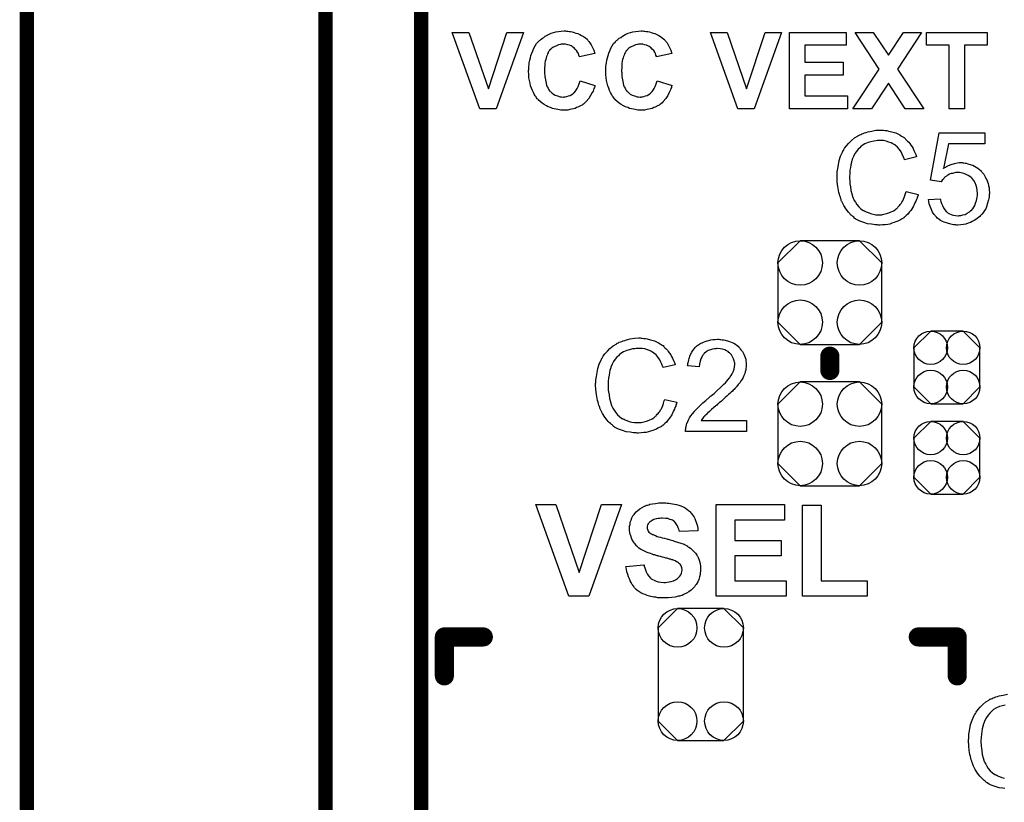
# Model space of a CAD drawing. Extents: x -0.07 to 0.95, y -0.15 to 2.1.
# Tile 10 of 13: x -0.05 to 0.36, y 1.29 to 1.62. Entities that reach past the tile are written whole.
import ezdxf

# ---------------------------------------------------------------- set-up
doc = ezdxf.new("R2010")
doc.units = 0
doc.layers.get('0').update_dxf_attribs({"linetype": 'CONTINUOUS'})
for name, color, linetype in [('gko', 6, 'CONTINUOUS'), ('gto', 2, 'CONTINUOUS'), ('gts', 1, 'CONTINUOUS')]:
    doc.layers.add(name, color=color, linetype=linetype)

# ---------------------------------------------------------------- blocks, each defined once
blk = doc.blocks.new('D33')
at = {"const_width": 0.004}
blk.add_lwpolyline([(-0.002, 0, 1), (0.002, 0, 1)], format="xyb", close=True, dxfattribs=at)
blk = doc.blocks.new('D75')
blk.add_lwpolyline([(-0.0068, -0.0152), (0.0068, -0.0152), (0.0138, -0.0082), (0.0138, 0.0082), (0.0068, 0.0152), (-0.0068, 0.0152), (-0.0138, 0.0082), (-0.0138, -0.0082)], close=True)
for centre in [(-0.0068, 0.0082), (0.0068, 0.0082), (-0.0068, -0.0082), (0.0068, -0.0082)]:
    blk.add_circle(centre, 0.007)
blk = doc.blocks.new('D78')
blk.add_lwpolyline([(-0.0178, 0.0195), (-0.0178, -0.0195), (-0.0097, -0.0276), (0.0097, -0.0276), (0.0178, -0.0195), (0.0178, 0.0195), (0.0097, 0.0276), (-0.0097, 0.0276)], close=True)
for centre in [(-0.0097, 0.0195), (0.0097, 0.0195), (-0.0097, -0.0195), (0.0097, -0.0195)]:
    blk.add_circle(centre, 0.0081)
blk = doc.blocks.new('D81')
blk.add_lwpolyline([(0.0124, 0.0217), (-0.0124, 0.0217), (-0.0217, 0.0124), (-0.0217, -0.0124), (-0.0124, -0.0217), (0.0124, -0.0217), (0.0217, -0.0124), (0.0217, 0.0124)], close=True)
for centre in [(-0.0124, 0.0124), (0.0124, 0.0124), (-0.0124, -0.0124), (0.0124, -0.0124)]:
    blk.add_circle(centre, 0.0093)

msp = doc.modelspace()

# ---------------------------------------------------------------- linework, layer by layer
at = {"layer": 'gko', "color": 6, "const_width": 0.006}
for points in [[(0.075, 0.9764), (0.075, 2.1)], [(0.115, 1), (0.115, 2.055)], [(-0.05, -0.15), (-0.05, 2.01)]]:
    msp.add_lwpolyline(points, dxfattribs=at)
at = {"layer": 'gto', "color": 2}
for points in [[(0.1464, 1.578), (0.1395, 1.578), (0.128, 1.61), (0.135, 1.61), (0.1431, 1.5863), (0.1509, 1.61), (0.1578, 1.61), (0.1464, 1.578)], [(0.1758, 1.6105), (0.1763, 1.6105), (0.1769, 1.6104), (0.1775, 1.6103), (0.1782, 1.6102), (0.179, 1.61), (0.1797, 1.6097), (0.1805, 1.6095), (0.1814, 1.6091), (0.1821, 1.6087), (0.1829, 1.6083), (0.1837, 1.6077), (0.1844, 1.6071), (0.1844, 1.6071), (0.1845, 1.607), (0.1846, 1.6069), (0.1847, 1.6067), (0.1849, 1.6065), (0.1851, 1.6062), (0.1856, 1.6056), (0.1861, 1.6048), (0.1867, 1.6037), (0.1872, 1.6026), (0.1876, 1.6012), (0.1813, 1.5997), (0.1813, 1.5998), (0.1812, 1.5998), (0.1812, 1.5999), (0.1811, 1.6001), (0.181, 1.6005), (0.1808, 1.6011), (0.1804, 1.6017), (0.18, 1.6024), (0.1795, 1.603), (0.1789, 1.6036), (0.1788, 1.6036), (0.1785, 1.6038), (0.1782, 1.6041), (0.1777, 1.6043), (0.177, 1.6046), (0.1763, 1.6048), (0.1754, 1.605), (0.1745, 1.6051), (0.1742, 1.6051), (0.1739, 1.605), (0.1736, 1.605), (0.1733, 1.6049), (0.1725, 1.6048), (0.1716, 1.6044), (0.1706, 1.604), (0.1701, 1.6037), (0.1696, 1.6034), (0.1692, 1.6029), (0.1687, 1.6025), (0.1687, 1.6024), (0.1687, 1.6023), (0.1686, 1.6022), (0.1684, 1.602), (0.1682, 1.6017), (0.1681, 1.6014), (0.1679, 1.601), (0.1677, 1.6005), (0.1675, 1.5999), (0.1673, 1.5993), (0.1671, 1.5987), (0.1669, 1.5979), (0.1668, 1.5971), (0.1667, 1.5962), (0.1666, 1.5952), (0.1666, 1.5942), (0.1666, 1.5941), (0.1666, 1.5939), (0.1666, 1.5936), (0.1666, 1.5932), (0.1666, 1.5927), (0.1667, 1.5921), (0.1668, 1.5915), (0.1669, 1.5908), (0.1671, 1.5894), (0.1675, 1.5879), (0.1677, 1.5872), (0.1681, 1.5866), (0.1684, 1.586), (0.1687, 1.5855), (0.1688, 1.5854), (0.1688, 1.5854), (0.169, 1.5853), (0.1692, 1.5851), (0.1696, 1.5847), (0.1703, 1.5842), (0.1711, 1.5837), (0.172, 1.5834), (0.1731, 1.583), (0.1737, 1.583), (0.1744, 1.5829), (0.1746, 1.5829), (0.1748, 1.583), (0.1753, 1.583), (0.1759, 1.5831), (0.1766, 1.5834), (0.1773, 1.5836), (0.178, 1.584), (0.1788, 1.5846), (0.1789, 1.5847), (0.1791, 1.5849), (0.1794, 1.5853), (0.1798, 1.5858), (0.1803, 1.5865), (0.1807, 1.5874), (0.1811, 1.5885), (0.1815, 1.5897), (0.1877, 1.5878), (0.1877, 1.5877), (0.1877, 1.5876), (0.1876, 1.5873), (0.1875, 1.5869), (0.1873, 1.5865), (0.1871, 1.586), (0.1869, 1.5854), (0.1866, 1.5848), (0.1859, 1.5836), (0.1851, 1.5823), (0.1841, 1.581), (0.1835, 1.5805), (0.1829, 1.58), (0.1829, 1.5799), (0.1828, 1.5799), (0.1826, 1.5798), (0.1823, 1.5796), (0.182, 1.5794), (0.1816, 1.5792), (0.1811, 1.579), (0.1806, 1.5787), (0.18, 1.5785), (0.1794, 1.5782), (0.1787, 1.578), (0.1779, 1.5779), (0.1772, 1.5777), (0.1763, 1.5775), (0.1754, 1.5775), (0.1744, 1.5774), (0.1742, 1.5774), (0.1738, 1.5775), (0.1734, 1.5775), (0.1729, 1.5776), (0.1722, 1.5777), (0.1715, 1.5778), (0.1707, 1.578), (0.1699, 1.5782), (0.1691, 1.5785), (0.1682, 1.5789), (0.1674, 1.5793), (0.1665, 1.5798), (0.1656, 1.5804), (0.1648, 1.581), (0.164, 1.5818), (0.1639, 1.5818), (0.1638, 1.582), (0.1636, 1.5822), (0.1633, 1.5826), (0.1631, 1.583), (0.1627, 1.5835), (0.1623, 1.5842), (0.162, 1.5849), (0.1616, 1.5857), (0.1612, 1.5866), (0.1608, 1.5876), (0.1606, 1.5887), (0.1603, 1.5898), (0.1601, 1.591), (0.16, 1.5923), (0.1599, 1.5937), (0.1599, 1.5938), (0.1599, 1.5938), (0.1599, 1.5941), (0.16, 1.5945), (0.16, 1.595), (0.1601, 1.5957), (0.1602, 1.5965), (0.1602, 1.5973), (0.1604, 1.5983), (0.1607, 1.5993), (0.1609, 1.6003), (0.1613, 1.6013), (0.1617, 1.6023), (0.1621, 1.6034), (0.1627, 1.6043), (0.1633, 1.6053), (0.164, 1.6061), (0.1641, 1.6062), (0.1642, 1.6063), (0.1645, 1.6066), (0.1648, 1.6068), (0.1652, 1.6072), (0.1657, 1.6075), (0.1663, 1.6079), (0.1669, 1.6084), (0.1677, 1.6088), (0.1685, 1.6092), (0.1694, 1.6096), (0.1703, 1.6099), (0.1714, 1.6102), (0.1724, 1.6104), (0.1736, 1.6105), (0.1748, 1.6106), (0.1754, 1.6106), (0.1758, 1.6105)], [(0.2081, 1.6105), (0.2086, 1.6105), (0.2091, 1.6104), (0.2098, 1.6103), (0.2105, 1.6102), (0.2112, 1.61), (0.212, 1.6097), (0.2128, 1.6095), (0.2136, 1.6091), (0.2144, 1.6087), (0.2151, 1.6083), (0.2159, 1.6077), (0.2166, 1.6071), (0.2167, 1.6071), (0.2167, 1.607), (0.2168, 1.6069), (0.217, 1.6067), (0.2172, 1.6065), (0.2174, 1.6062), (0.2179, 1.6056), (0.2184, 1.6048), (0.2189, 1.6037), (0.2194, 1.6026), (0.2199, 1.6012), (0.2135, 1.5997), (0.2135, 1.5998), (0.2135, 1.5998), (0.2135, 1.5999), (0.2134, 1.6001), (0.2132, 1.6005), (0.213, 1.6011), (0.2127, 1.6017), (0.2123, 1.6024), (0.2117, 1.603), (0.2111, 1.6036), (0.211, 1.6036), (0.2108, 1.6038), (0.2104, 1.6041), (0.2099, 1.6043), (0.2093, 1.6046), (0.2085, 1.6048), (0.2077, 1.605), (0.2068, 1.6051), (0.2064, 1.6051), (0.2062, 1.605), (0.2059, 1.605), (0.2055, 1.6049), (0.2047, 1.6048), (0.2038, 1.6044), (0.2028, 1.604), (0.2023, 1.6037), (0.2019, 1.6034), (0.2014, 1.6029), (0.201, 1.6025), (0.201, 1.6024), (0.2009, 1.6023), (0.2008, 1.6022), (0.2007, 1.602), (0.2005, 1.6017), (0.2003, 1.6014), (0.2001, 1.601), (0.1999, 1.6005), (0.1997, 1.5999), (0.1995, 1.5993), (0.1993, 1.5987), (0.1991, 1.5979), (0.199, 1.5971), (0.1989, 1.5962), (0.1989, 1.5952), (0.1988, 1.5942), (0.1988, 1.5941), (0.1988, 1.5939), (0.1988, 1.5936), (0.1989, 1.5932), (0.1989, 1.5927), (0.199, 1.5921), (0.199, 1.5915), (0.1991, 1.5908), (0.1994, 1.5894), (0.1997, 1.5879), (0.2, 1.5872), (0.2003, 1.5866), (0.2006, 1.586), (0.201, 1.5855), (0.201, 1.5854), (0.2011, 1.5854), (0.2012, 1.5853), (0.2014, 1.5851), (0.2019, 1.5847), (0.2025, 1.5842), (0.2033, 1.5837), (0.2043, 1.5834), (0.2054, 1.583), (0.206, 1.583), (0.2066, 1.5829), (0.2069, 1.5829), (0.207, 1.583), (0.2076, 1.583), (0.2082, 1.5831), (0.2088, 1.5834), (0.2095, 1.5836), (0.2103, 1.584), (0.211, 1.5846), (0.2111, 1.5847), (0.2113, 1.5849), (0.2117, 1.5853), (0.212, 1.5858), (0.2125, 1.5865), (0.2129, 1.5874), (0.2133, 1.5885), (0.2137, 1.5897), (0.22, 1.5878), (0.22, 1.5877), (0.2199, 1.5876), (0.2198, 1.5873), (0.2197, 1.5869), (0.2195, 1.5865), (0.2193, 1.586), (0.2191, 1.5854), (0.2188, 1.5848), (0.2182, 1.5836), (0.2174, 1.5823), (0.2163, 1.581), (0.2158, 1.5805), (0.2152, 1.58), (0.2151, 1.5799), (0.215, 1.5799), (0.2149, 1.5798), (0.2146, 1.5796), (0.2143, 1.5794), (0.2138, 1.5792), (0.2134, 1.579), (0.2129, 1.5787), (0.2123, 1.5785), (0.2116, 1.5782), (0.2109, 1.578), (0.2102, 1.5779), (0.2094, 1.5777), (0.2085, 1.5775), (0.2076, 1.5775), (0.2067, 1.5774), (0.2064, 1.5774), (0.2061, 1.5775), (0.2056, 1.5775), (0.2051, 1.5776), (0.2045, 1.5777), (0.2038, 1.5778), (0.203, 1.578), (0.2022, 1.5782), (0.2014, 1.5785), (0.2005, 1.5789), (0.1996, 1.5793), (0.1987, 1.5798), (0.1979, 1.5804), (0.197, 1.581), (0.1962, 1.5818), (0.1962, 1.5818), (0.1961, 1.582), (0.1959, 1.5822), (0.1956, 1.5826), (0.1953, 1.583), (0.1949, 1.5835), (0.1946, 1.5842), (0.1942, 1.5849), (0.1938, 1.5857), (0.1935, 1.5866), (0.1931, 1.5876), (0.1928, 1.5887), (0.1925, 1.5898), (0.1924, 1.591), (0.1922, 1.5923), (0.1922, 1.5937), (0.1922, 1.5938), (0.1922, 1.5938), (0.1922, 1.5941), (0.1922, 1.5945), (0.1922, 1.595), (0.1923, 1.5957), (0.1924, 1.5965), (0.1925, 1.5973), (0.1927, 1.5983), (0.1929, 1.5993), (0.1932, 1.6003), (0.1935, 1.6013), (0.1939, 1.6023), (0.1944, 1.6034), (0.1949, 1.6043), (0.1955, 1.6053), (0.1963, 1.6061), (0.1963, 1.6062), (0.1965, 1.6063), (0.1967, 1.6066), (0.197, 1.6068), (0.1974, 1.6072), (0.1979, 1.6075), (0.1985, 1.6079), (0.1992, 1.6084), (0.1999, 1.6088), (0.2007, 1.6092), (0.2016, 1.6096), (0.2026, 1.6099), (0.2036, 1.6102), (0.2047, 1.6104), (0.2059, 1.6105), (0.2071, 1.6106), (0.2076, 1.6106), (0.2081, 1.6105)], [(0.2544, 1.578), (0.2475, 1.578), (0.236, 1.61), (0.243, 1.61), (0.2511, 1.5863), (0.2589, 1.61), (0.2658, 1.61), (0.2544, 1.578)], [(0.2928, 1.6046), (0.2755, 1.6046), (0.2755, 1.5975), (0.2916, 1.5975), (0.2916, 1.5921), (0.2755, 1.5921), (0.2755, 1.5834), (0.2934, 1.5834), (0.2934, 1.578), (0.2691, 1.578), (0.2691, 1.61), (0.2928, 1.61), (0.2928, 1.6046)], [(0.3143, 1.5946), (0.3253, 1.578), (0.3175, 1.578), (0.3105, 1.5888), (0.3034, 1.578), (0.2956, 1.578), (0.3066, 1.5946), (0.2966, 1.61), (0.3041, 1.61), (0.3105, 1.6004), (0.3168, 1.61), (0.3243, 1.61), (0.3143, 1.5946)], [(0.3518, 1.6046), (0.3424, 1.6046), (0.3424, 1.578), (0.3359, 1.578), (0.3359, 1.6046), (0.3264, 1.6046), (0.3264, 1.61), (0.3518, 1.61), (0.3518, 1.6046)], [(0.308, 1.569), (0.3085, 1.569), (0.3091, 1.5689), (0.3098, 1.5689), (0.3105, 1.5687), (0.312, 1.5684), (0.3136, 1.5679), (0.3145, 1.5675), (0.3153, 1.5671), (0.316, 1.5666), (0.3168, 1.5661), (0.3169, 1.5661), (0.317, 1.566), (0.3172, 1.5659), (0.3175, 1.5656), (0.3177, 1.5653), (0.3181, 1.5649), (0.3185, 1.5645), (0.319, 1.564), (0.3194, 1.5635), (0.3199, 1.5628), (0.3204, 1.5621), (0.3208, 1.5614), (0.3212, 1.5606), (0.3216, 1.5597), (0.322, 1.5589), (0.3223, 1.5579), (0.3173, 1.5567), (0.3173, 1.5568), (0.3173, 1.5569), (0.3171, 1.5571), (0.317, 1.5574), (0.3169, 1.5577), (0.3167, 1.5581), (0.3163, 1.559), (0.3158, 1.56), (0.3151, 1.561), (0.3143, 1.562), (0.3134, 1.5628), (0.3133, 1.5629), (0.3129, 1.5631), (0.3124, 1.5634), (0.3116, 1.5638), (0.3107, 1.5641), (0.3096, 1.5645), (0.3084, 1.5647), (0.307, 1.5647), (0.3065, 1.5647), (0.3063, 1.5647), (0.3059, 1.5647), (0.3054, 1.5646), (0.3044, 1.5645), (0.3032, 1.5642), (0.302, 1.5639), (0.3007, 1.5633), (0.2995, 1.5626), (0.2995, 1.5626), (0.2994, 1.5625), (0.299, 1.5622), (0.2985, 1.5617), (0.2979, 1.5611), (0.2972, 1.5602), (0.2965, 1.5593), (0.2959, 1.5581), (0.2954, 1.5569), (0.2954, 1.5568), (0.2953, 1.5567), (0.2953, 1.5565), (0.2952, 1.5563), (0.2951, 1.5559), (0.295, 1.5555), (0.2948, 1.5546), (0.2946, 1.5535), (0.2944, 1.5523), (0.2943, 1.5509), (0.2942, 1.5495), (0.2942, 1.5494), (0.2942, 1.5493), (0.2942, 1.549), (0.2942, 1.5486), (0.2943, 1.5483), (0.2943, 1.5478), (0.2943, 1.5472), (0.2944, 1.5466), (0.2946, 1.5453), (0.2948, 1.5438), (0.2952, 1.5424), (0.2956, 1.5409), (0.2956, 1.5409), (0.2957, 1.5408), (0.2958, 1.5406), (0.2959, 1.5403), (0.2962, 1.5397), (0.2967, 1.5389), (0.2973, 1.538), (0.2981, 1.537), (0.299, 1.5362), (0.3, 1.5354), (0.3001, 1.5354), (0.3002, 1.5354), (0.3004, 1.5353), (0.3006, 1.5352), (0.3009, 1.5351), (0.3012, 1.5349), (0.302, 1.5346), (0.303, 1.5342), (0.3041, 1.5339), (0.3053, 1.5337), (0.3066, 1.5337), (0.307, 1.5337), (0.3073, 1.5337), (0.3077, 1.5337), (0.3081, 1.5338), (0.3091, 1.534), (0.3103, 1.5343), (0.3114, 1.5347), (0.3126, 1.5353), (0.3133, 1.5357), (0.3138, 1.5361), (0.3139, 1.5362), (0.3139, 1.5362), (0.3141, 1.5364), (0.3143, 1.5365), (0.3145, 1.5368), (0.3148, 1.5372), (0.3151, 1.5375), (0.3154, 1.5379), (0.3158, 1.5384), (0.3161, 1.539), (0.3165, 1.5395), (0.3168, 1.5402), (0.3171, 1.5409), (0.3174, 1.5417), (0.3176, 1.5425), (0.3179, 1.5434), (0.323, 1.5422), (0.323, 1.5421), (0.3229, 1.5419), (0.3228, 1.5415), (0.3226, 1.5411), (0.3225, 1.5406), (0.3222, 1.54), (0.322, 1.5393), (0.3216, 1.5386), (0.3209, 1.537), (0.3199, 1.5355), (0.3192, 1.5347), (0.3186, 1.5339), (0.318, 1.5333), (0.3172, 1.5326), (0.3171, 1.5326), (0.317, 1.5324), (0.3167, 1.5323), (0.3165, 1.5321), (0.316, 1.5318), (0.3156, 1.5316), (0.315, 1.5313), (0.3144, 1.531), (0.3136, 1.5307), (0.3129, 1.5304), (0.312, 1.5301), (0.3111, 1.5298), (0.3102, 1.5296), (0.3092, 1.5295), (0.3081, 1.5294), (0.307, 1.5293), (0.3064, 1.5293), (0.306, 1.5294), (0.3055, 1.5294), (0.3049, 1.5294), (0.3042, 1.5296), (0.3034, 1.5297), (0.3018, 1.5299), (0.3002, 1.5304), (0.2985, 1.531), (0.2977, 1.5314), (0.2969, 1.5318), (0.2969, 1.5319), (0.2968, 1.5319), (0.2965, 1.5321), (0.2963, 1.5323), (0.296, 1.5326), (0.2956, 1.5329), (0.2952, 1.5333), (0.2947, 1.5337), (0.2943, 1.5342), (0.2938, 1.5347), (0.2928, 1.536), (0.2918, 1.5375), (0.291, 1.5392), (0.291, 1.5392), (0.2909, 1.5394), (0.2908, 1.5397), (0.2907, 1.54), (0.2906, 1.5404), (0.2904, 1.541), (0.2902, 1.5416), (0.29, 1.5423), (0.2898, 1.543), (0.2896, 1.5438), (0.2893, 1.5455), (0.2891, 1.5475), (0.289, 1.5495), (0.289, 1.5495), (0.289, 1.5498), (0.289, 1.5501), (0.2891, 1.5505), (0.2891, 1.551), (0.2891, 1.5516), (0.2892, 1.5523), (0.2893, 1.553), (0.2896, 1.5546), (0.2899, 1.5564), (0.2905, 1.5582), (0.2913, 1.5599), (0.2913, 1.56), (0.2914, 1.5601), (0.2915, 1.5604), (0.2917, 1.5606), (0.2919, 1.561), (0.2922, 1.5615), (0.2929, 1.5625), (0.2939, 1.5636), (0.295, 1.5647), (0.2963, 1.5658), (0.2978, 1.5667), (0.2978, 1.5668), (0.298, 1.5669), (0.2982, 1.567), (0.2985, 1.5671), (0.2989, 1.5673), (0.2994, 1.5675), (0.2999, 1.5677), (0.3005, 1.5679), (0.3012, 1.5681), (0.3019, 1.5684), (0.3035, 1.5687), (0.3053, 1.569), (0.3071, 1.5691), (0.3076, 1.5691), (0.308, 1.569)], [(0.3509, 1.5634), (0.3356, 1.5634), (0.3335, 1.553), (0.3336, 1.5531), (0.3337, 1.5531), (0.3338, 1.5533), (0.3341, 1.5534), (0.3345, 1.5536), (0.3348, 1.5538), (0.3357, 1.5543), (0.3368, 1.5547), (0.3381, 1.5551), (0.3394, 1.5554), (0.3401, 1.5555), (0.3413, 1.5555), (0.3416, 1.5554), (0.3421, 1.5554), (0.3426, 1.5553), (0.3431, 1.5552), (0.3437, 1.555), (0.3451, 1.5546), (0.3458, 1.5544), (0.3465, 1.554), (0.3472, 1.5536), (0.3479, 1.5531), (0.3486, 1.5526), (0.3493, 1.552), (0.3493, 1.5519), (0.3494, 1.5518), (0.3496, 1.5516), (0.3498, 1.5514), (0.3501, 1.551), (0.3504, 1.5506), (0.3507, 1.5501), (0.351, 1.5495), (0.3513, 1.5489), (0.3517, 1.5483), (0.3519, 1.5475), (0.3522, 1.5467), (0.3524, 1.5459), (0.3526, 1.5449), (0.3527, 1.544), (0.3528, 1.543), (0.3528, 1.5429), (0.3528, 1.5428), (0.3528, 1.5425), (0.3527, 1.5421), (0.3527, 1.5417), (0.3526, 1.5412), (0.3525, 1.5405), (0.3524, 1.5399), (0.352, 1.5385), (0.3515, 1.537), (0.3512, 1.5362), (0.3507, 1.5355), (0.3503, 1.5347), (0.3497, 1.534), (0.3497, 1.5339), (0.3496, 1.5338), (0.3493, 1.5336), (0.3491, 1.5333), (0.3487, 1.5329), (0.3482, 1.5325), (0.3477, 1.5321), (0.3471, 1.5317), (0.3464, 1.5312), (0.3456, 1.5308), (0.3448, 1.5304), (0.3439, 1.5301), (0.3429, 1.5298), (0.3419, 1.5296), (0.3408, 1.5294), (0.3396, 1.5293), (0.3391, 1.5293), (0.3387, 1.5294), (0.3383, 1.5294), (0.3378, 1.5295), (0.3372, 1.5296), (0.3366, 1.5297), (0.3352, 1.5301), (0.3338, 1.5306), (0.3331, 1.5309), (0.3323, 1.5313), (0.3317, 1.5317), (0.331, 1.5322), (0.331, 1.5323), (0.3308, 1.5323), (0.3307, 1.5326), (0.3305, 1.5328), (0.3302, 1.5331), (0.33, 1.5334), (0.3296, 1.5338), (0.3293, 1.5343), (0.329, 1.5348), (0.3287, 1.5354), (0.3281, 1.5368), (0.3276, 1.5383), (0.3274, 1.5392), (0.3273, 1.54), (0.3322, 1.5404), (0.3322, 1.5404), (0.3322, 1.5403), (0.3323, 1.5401), (0.3323, 1.5398), (0.3325, 1.5392), (0.3327, 1.5384), (0.3331, 1.5375), (0.3335, 1.5366), (0.3341, 1.5358), (0.3347, 1.535), (0.3348, 1.5349), (0.3351, 1.5347), (0.3355, 1.5344), (0.3361, 1.5341), (0.3368, 1.5338), (0.3376, 1.5335), (0.3386, 1.5333), (0.3396, 1.5332), (0.3399, 1.5332), (0.3402, 1.5333), (0.3408, 1.5333), (0.3416, 1.5336), (0.3426, 1.5338), (0.3435, 1.5343), (0.3445, 1.5349), (0.3449, 1.5353), (0.3454, 1.5358), (0.3454, 1.5358), (0.3455, 1.5359), (0.3456, 1.536), (0.3458, 1.5362), (0.3462, 1.5368), (0.3466, 1.5376), (0.347, 1.5385), (0.3474, 1.5397), (0.3477, 1.5411), (0.3478, 1.5418), (0.3478, 1.5426), (0.3478, 1.5427), (0.3478, 1.5428), (0.3478, 1.543), (0.3477, 1.5433), (0.3477, 1.5436), (0.3477, 1.544), (0.3475, 1.5449), (0.3472, 1.5459), (0.3468, 1.547), (0.3463, 1.548), (0.3455, 1.5489), (0.3455, 1.549), (0.3454, 1.549), (0.3451, 1.5493), (0.3446, 1.5497), (0.3439, 1.5501), (0.3431, 1.5505), (0.3421, 1.5509), (0.3409, 1.5512), (0.3402, 1.5513), (0.3392, 1.5513), (0.3387, 1.5513), (0.3382, 1.5512), (0.3375, 1.551), (0.3368, 1.5509), (0.3361, 1.5506), (0.3354, 1.5503), (0.3353, 1.5502), (0.3351, 1.5501), (0.3348, 1.5498), (0.3343, 1.5495), (0.3339, 1.5491), (0.3335, 1.5486), (0.333, 1.5481), (0.3326, 1.5475), (0.3281, 1.5481), (0.3318, 1.5679), (0.3509, 1.5679), (0.3509, 1.5634)], [(0.207, 1.482), (0.2075, 1.482), (0.2081, 1.4819), (0.2088, 1.4819), (0.2095, 1.4817), (0.211, 1.4814), (0.2126, 1.4809), (0.2135, 1.4805), (0.2143, 1.4801), (0.215, 1.4796), (0.2158, 1.4791), (0.2159, 1.4791), (0.216, 1.479), (0.2162, 1.4789), (0.2165, 1.4786), (0.2167, 1.4783), (0.2171, 1.4779), (0.2175, 1.4775), (0.218, 1.477), (0.2184, 1.4765), (0.2189, 1.4758), (0.2194, 1.4751), (0.2198, 1.4744), (0.2202, 1.4736), (0.2206, 1.4727), (0.221, 1.4719), (0.2213, 1.4709), (0.2163, 1.4697), (0.2163, 1.4698), (0.2163, 1.4699), (0.2161, 1.4701), (0.216, 1.4704), (0.2159, 1.4707), (0.2157, 1.4711), (0.2153, 1.472), (0.2148, 1.473), (0.2141, 1.474), (0.2133, 1.475), (0.2124, 1.4758), (0.2123, 1.4759), (0.2119, 1.4761), (0.2114, 1.4764), (0.2106, 1.4768), (0.2097, 1.4771), (0.2086, 1.4775), (0.2074, 1.4777), (0.206, 1.4777), (0.2055, 1.4777), (0.2053, 1.4777), (0.2049, 1.4777), (0.2044, 1.4776), (0.2034, 1.4775), (0.2022, 1.4772), (0.201, 1.4769), (0.1997, 1.4763), (0.1985, 1.4756), (0.1985, 1.4756), (0.1984, 1.4755), (0.198, 1.4752), (0.1975, 1.4747), (0.1969, 1.4741), (0.1962, 1.4732), (0.1955, 1.4723), (0.1949, 1.4711), (0.1944, 1.4699), (0.1944, 1.4698), (0.1943, 1.4697), (0.1943, 1.4695), (0.1942, 1.4693), (0.1941, 1.4689), (0.194, 1.4685), (0.1938, 1.4676), (0.1936, 1.4665), (0.1934, 1.4653), (0.1933, 1.4639), (0.1932, 1.4625), (0.1932, 1.4624), (0.1932, 1.4623), (0.1932, 1.462), (0.1932, 1.4616), (0.1933, 1.4613), (0.1933, 1.4608), (0.1933, 1.4602), (0.1934, 1.4596), (0.1936, 1.4583), (0.1938, 1.4568), (0.1942, 1.4554), (0.1946, 1.4539), (0.1946, 1.4539), (0.1947, 1.4538), (0.1948, 1.4536), (0.1949, 1.4533), (0.1952, 1.4527), (0.1957, 1.4519), (0.1963, 1.451), (0.1971, 1.45), (0.198, 1.4492), (0.199, 1.4484), (0.1991, 1.4484), (0.1992, 1.4484), (0.1994, 1.4483), (0.1996, 1.4482), (0.1999, 1.4481), (0.2002, 1.4479), (0.201, 1.4476), (0.202, 1.4472), (0.2031, 1.4469), (0.2043, 1.4467), (0.2056, 1.4467), (0.206, 1.4467), (0.2063, 1.4467), (0.2067, 1.4467), (0.2071, 1.4468), (0.2081, 1.447), (0.2093, 1.4473), (0.2104, 1.4477), (0.2116, 1.4483), (0.2123, 1.4487), (0.2128, 1.4491), (0.2129, 1.4492), (0.2129, 1.4492), (0.2131, 1.4494), (0.2133, 1.4495), (0.2135, 1.4498), (0.2138, 1.4502), (0.2141, 1.4505), (0.2144, 1.4509), (0.2148, 1.4514), (0.2151, 1.452), (0.2155, 1.4525), (0.2158, 1.4532), (0.2161, 1.4539), (0.2164, 1.4547), (0.2166, 1.4555), (0.2169, 1.4564), (0.222, 1.4552), (0.222, 1.4551), (0.2219, 1.4549), (0.2218, 1.4545), (0.2216, 1.4541), (0.2215, 1.4536), (0.2212, 1.453), (0.221, 1.4523), (0.2206, 1.4516), (0.2199, 1.45), (0.2189, 1.4485), (0.2182, 1.4477), (0.2176, 1.4469), (0.217, 1.4463), (0.2162, 1.4456), (0.2161, 1.4456), (0.216, 1.4454), (0.2157, 1.4453), (0.2155, 1.4451), (0.215, 1.4448), (0.2146, 1.4446), (0.214, 1.4443), (0.2134, 1.444), (0.2126, 1.4437), (0.2119, 1.4434), (0.211, 1.4431), (0.2101, 1.4428), (0.2092, 1.4426), (0.2082, 1.4425), (0.2071, 1.4424), (0.206, 1.4423), (0.2054, 1.4423), (0.205, 1.4424), (0.2045, 1.4424), (0.2039, 1.4424), (0.2032, 1.4426), (0.2024, 1.4427), (0.2008, 1.4429), (0.1992, 1.4434), (0.1975, 1.444), (0.1967, 1.4444), (0.1959, 1.4448), (0.1959, 1.4449), (0.1958, 1.4449), (0.1955, 1.4451), (0.1953, 1.4453), (0.195, 1.4456), (0.1946, 1.4459), (0.1942, 1.4463), (0.1937, 1.4467), (0.1933, 1.4472), (0.1928, 1.4477), (0.1918, 1.449), (0.1908, 1.4505), (0.19, 1.4522), (0.19, 1.4522), (0.1899, 1.4524), (0.1898, 1.4527), (0.1897, 1.453), (0.1896, 1.4534), (0.1894, 1.454), (0.1892, 1.4546), (0.189, 1.4553), (0.1888, 1.456), (0.1886, 1.4568), (0.1883, 1.4585), (0.1881, 1.4605), (0.188, 1.4625), (0.188, 1.4625), (0.188, 1.4628), (0.188, 1.4631), (0.1881, 1.4635), (0.1881, 1.464), (0.1881, 1.4646), (0.1882, 1.4653), (0.1883, 1.466), (0.1886, 1.4676), (0.1889, 1.4694), (0.1895, 1.4712), (0.1903, 1.4729), (0.1903, 1.473), (0.1904, 1.4731), (0.1905, 1.4734), (0.1907, 1.4736), (0.1909, 1.474), (0.1912, 1.4745), (0.1919, 1.4755), (0.1929, 1.4766), (0.194, 1.4777), (0.1953, 1.4788), (0.1968, 1.4797), (0.1968, 1.4798), (0.197, 1.4799), (0.1972, 1.48), (0.1975, 1.4801), (0.1979, 1.4803), (0.1984, 1.4805), (0.1989, 1.4807), (0.1995, 1.4809), (0.2002, 1.4811), (0.2009, 1.4814), (0.2025, 1.4817), (0.2043, 1.482), (0.2061, 1.4821), (0.2066, 1.4821), (0.207, 1.482)], [(0.2399, 1.4815), (0.2404, 1.4815), (0.2409, 1.4814), (0.2416, 1.4813), (0.2422, 1.4812), (0.2436, 1.4808), (0.2451, 1.4802), (0.2458, 1.4799), (0.2465, 1.4795), (0.2472, 1.479), (0.2478, 1.4785), (0.2478, 1.4784), (0.2479, 1.4784), (0.2481, 1.4781), (0.2483, 1.4779), (0.2485, 1.4776), (0.2488, 1.4772), (0.2491, 1.4769), (0.2494, 1.4764), (0.25, 1.4753), (0.2505, 1.474), (0.2508, 1.4733), (0.2509, 1.4725), (0.251, 1.4717), (0.251, 1.4709), (0.251, 1.4708), (0.251, 1.4705), (0.251, 1.4701), (0.2509, 1.4695), (0.2508, 1.4688), (0.2506, 1.468), (0.2504, 1.4672), (0.25, 1.4664), (0.25, 1.4663), (0.2499, 1.466), (0.2497, 1.4655), (0.2493, 1.4649), (0.2489, 1.4643), (0.2483, 1.4634), (0.2477, 1.4626), (0.2469, 1.4616), (0.2468, 1.4615), (0.2465, 1.4612), (0.2462, 1.4609), (0.2459, 1.4606), (0.2456, 1.4603), (0.2452, 1.4599), (0.2447, 1.4594), (0.2442, 1.4589), (0.2436, 1.4584), (0.2429, 1.4578), (0.2422, 1.4572), (0.2414, 1.4564), (0.2406, 1.4557), (0.2397, 1.4549), (0.2396, 1.4549), (0.2395, 1.4548), (0.2393, 1.4546), (0.239, 1.4544), (0.2387, 1.454), (0.2383, 1.4537), (0.2374, 1.453), (0.2365, 1.4522), (0.2356, 1.4513), (0.2348, 1.4506), (0.2345, 1.4503), (0.2342, 1.45), (0.2341, 1.45), (0.234, 1.4498), (0.2337, 1.4496), (0.2335, 1.4493), (0.2332, 1.4489), (0.2328, 1.4485), (0.2322, 1.4476), (0.2511, 1.4476), (0.2511, 1.443), (0.2256, 1.443), (0.2256, 1.4431), (0.2256, 1.4433), (0.2256, 1.4436), (0.2257, 1.4441), (0.2257, 1.4446), (0.2259, 1.4451), (0.226, 1.4457), (0.2262, 1.4463), (0.2262, 1.4463), (0.2262, 1.4464), (0.2264, 1.4467), (0.2266, 1.4472), (0.2269, 1.4479), (0.2273, 1.4487), (0.2279, 1.4495), (0.2285, 1.4504), (0.2293, 1.4514), (0.2293, 1.4514), (0.2294, 1.4515), (0.2297, 1.4518), (0.2302, 1.4523), (0.2309, 1.453), (0.2317, 1.4539), (0.2328, 1.4549), (0.2341, 1.456), (0.2355, 1.4572), (0.2355, 1.4572), (0.2357, 1.4574), (0.2361, 1.4577), (0.2365, 1.458), (0.237, 1.4584), (0.2376, 1.4589), (0.2382, 1.4595), (0.2389, 1.4601), (0.2403, 1.4614), (0.2417, 1.4628), (0.2423, 1.4634), (0.2429, 1.4641), (0.2435, 1.4647), (0.2439, 1.4653), (0.2439, 1.4654), (0.2441, 1.4654), (0.2442, 1.4656), (0.2443, 1.4658), (0.2447, 1.4664), (0.2451, 1.4671), (0.2455, 1.468), (0.2459, 1.469), (0.2461, 1.47), (0.2462, 1.471), (0.2462, 1.4711), (0.2462, 1.4711), (0.2462, 1.4715), (0.2461, 1.472), (0.2459, 1.4726), (0.2457, 1.4734), (0.2453, 1.4742), (0.2448, 1.475), (0.2442, 1.4757), (0.2441, 1.4759), (0.2438, 1.4761), (0.2434, 1.4764), (0.2428, 1.4767), (0.242, 1.4771), (0.2411, 1.4774), (0.2401, 1.4776), (0.2389, 1.4777), (0.2386, 1.4777), (0.2383, 1.4776), (0.2377, 1.4776), (0.2369, 1.4774), (0.2361, 1.4772), (0.2351, 1.4768), (0.2342, 1.4763), (0.2334, 1.4756), (0.2333, 1.4755), (0.2331, 1.4752), (0.2327, 1.4748), (0.2324, 1.4741), (0.232, 1.4734), (0.2317, 1.4724), (0.2315, 1.4712), (0.2313, 1.47), (0.2265, 1.4705), (0.2265, 1.4705), (0.2266, 1.4707), (0.2266, 1.471), (0.2266, 1.4714), (0.2267, 1.4718), (0.2269, 1.4723), (0.227, 1.4729), (0.2272, 1.4735), (0.2276, 1.4749), (0.2283, 1.4762), (0.2287, 1.4769), (0.2292, 1.4775), (0.2297, 1.4781), (0.2302, 1.4787), (0.2303, 1.4787), (0.2304, 1.4788), (0.2306, 1.479), (0.2308, 1.4791), (0.2312, 1.4794), (0.2316, 1.4796), (0.232, 1.4799), (0.2326, 1.4801), (0.2332, 1.4804), (0.2338, 1.4807), (0.2346, 1.4809), (0.2353, 1.4811), (0.2362, 1.4813), (0.2371, 1.4815), (0.238, 1.4815), (0.239, 1.4816), (0.2396, 1.4816), (0.2399, 1.4815)], [(0.1851, 1.374), (0.1768, 1.374), (0.163, 1.4124), (0.1714, 1.4124), (0.1811, 1.384), (0.1905, 1.4124), (0.1988, 1.4124), (0.1851, 1.374)], [(0.2173, 1.4131), (0.2179, 1.413), (0.2186, 1.413), (0.2193, 1.4129), (0.2202, 1.4127), (0.2219, 1.4124), (0.2228, 1.4121), (0.2237, 1.4118), (0.2246, 1.4114), (0.2254, 1.411), (0.2262, 1.4105), (0.2269, 1.4099), (0.227, 1.4099), (0.2271, 1.4097), (0.2273, 1.4096), (0.2275, 1.4094), (0.2278, 1.409), (0.2281, 1.4086), (0.2284, 1.4082), (0.2288, 1.4077), (0.2292, 1.4071), (0.2295, 1.4065), (0.2298, 1.4057), (0.2301, 1.405), (0.2304, 1.4042), (0.2306, 1.4033), (0.2308, 1.4024), (0.2308, 1.4014), (0.2231, 1.4011), (0.2231, 1.4012), (0.2231, 1.4013), (0.2229, 1.4016), (0.2228, 1.4021), (0.2226, 1.4027), (0.2223, 1.4035), (0.2219, 1.4041), (0.2214, 1.4048), (0.2209, 1.4054), (0.2208, 1.4054), (0.2206, 1.4056), (0.2202, 1.4058), (0.2197, 1.406), (0.219, 1.4062), (0.2182, 1.4065), (0.2172, 1.4066), (0.216, 1.4067), (0.2154, 1.4067), (0.2148, 1.4066), (0.2141, 1.4065), (0.2133, 1.4064), (0.2124, 1.4061), (0.2116, 1.4057), (0.2108, 1.4052), (0.2107, 1.4052), (0.2106, 1.4051), (0.2104, 1.4049), (0.2102, 1.4046), (0.21, 1.4043), (0.2097, 1.4039), (0.2096, 1.4034), (0.2096, 1.4029), (0.2096, 1.4028), (0.2096, 1.4026), (0.2096, 1.4024), (0.2097, 1.4021), (0.2098, 1.4017), (0.21, 1.4013), (0.2103, 1.4009), (0.2107, 1.4005), (0.2107, 1.4005), (0.211, 1.4003), (0.2112, 1.4002), (0.2115, 1.4001), (0.2117, 1.3999), (0.2121, 1.3998), (0.2126, 1.3996), (0.2131, 1.3994), (0.2137, 1.3991), (0.2143, 1.3989), (0.2151, 1.3987), (0.2159, 1.3985), (0.2168, 1.3983), (0.2178, 1.398), (0.2178, 1.398), (0.2181, 1.3979), (0.2183, 1.3979), (0.2187, 1.3978), (0.2192, 1.3976), (0.2197, 1.3975), (0.2203, 1.3973), (0.2209, 1.3971), (0.2223, 1.3967), (0.2237, 1.3963), (0.225, 1.3958), (0.2255, 1.3955), (0.2261, 1.3952), (0.2262, 1.3952), (0.2262, 1.3951), (0.2265, 1.3949), (0.227, 1.3946), (0.2277, 1.3941), (0.2283, 1.3936), (0.229, 1.3929), (0.2298, 1.3921), (0.2304, 1.3913), (0.2304, 1.3911), (0.2306, 1.3908), (0.2309, 1.3903), (0.2312, 1.3896), (0.2314, 1.3887), (0.2317, 1.3877), (0.2319, 1.3865), (0.2319, 1.3852), (0.2319, 1.3851), (0.2319, 1.385), (0.2319, 1.3848), (0.2319, 1.3846), (0.2319, 1.3843), (0.2318, 1.3839), (0.2317, 1.3832), (0.2315, 1.3822), (0.2312, 1.3811), (0.2307, 1.38), (0.23, 1.3789), (0.23, 1.3789), (0.2299, 1.3788), (0.2297, 1.3785), (0.2293, 1.3779), (0.2287, 1.3773), (0.228, 1.3766), (0.227, 1.3759), (0.226, 1.3753), (0.2248, 1.3747), (0.2248, 1.3747), (0.2247, 1.3746), (0.2245, 1.3746), (0.2242, 1.3744), (0.2239, 1.3743), (0.2235, 1.3742), (0.2231, 1.3741), (0.2226, 1.374), (0.2219, 1.3738), (0.2213, 1.3737), (0.2199, 1.3735), (0.2183, 1.3733), (0.2165, 1.3733), (0.2158, 1.3733), (0.2153, 1.3733), (0.2147, 1.3734), (0.214, 1.3734), (0.2132, 1.3736), (0.2124, 1.3737), (0.2106, 1.3741), (0.2096, 1.3744), (0.2087, 1.3747), (0.2078, 1.3751), (0.2069, 1.3755), (0.2061, 1.376), (0.2053, 1.3766), (0.2052, 1.3767), (0.2051, 1.3768), (0.2049, 1.3769), (0.2047, 1.3772), (0.2043, 1.3776), (0.204, 1.3781), (0.2036, 1.3786), (0.2032, 1.3791), (0.2028, 1.3798), (0.2025, 1.3805), (0.2021, 1.3813), (0.2017, 1.3822), (0.2014, 1.3832), (0.2011, 1.3842), (0.2009, 1.3853), (0.2007, 1.3865), (0.2082, 1.3872), (0.2082, 1.3872), (0.2083, 1.387), (0.2083, 1.3868), (0.2083, 1.3866), (0.2086, 1.3859), (0.2088, 1.3851), (0.2092, 1.3842), (0.2097, 1.3832), (0.2102, 1.3824), (0.211, 1.3816), (0.2111, 1.3815), (0.2113, 1.3813), (0.2118, 1.381), (0.2125, 1.3807), (0.2133, 1.3804), (0.2142, 1.3801), (0.2153, 1.3799), (0.2166, 1.3798), (0.2172, 1.3798), (0.2179, 1.3799), (0.2187, 1.38), (0.2196, 1.3802), (0.2206, 1.3805), (0.2214, 1.3809), (0.2222, 1.3814), (0.2223, 1.3814), (0.2226, 1.3817), (0.2228, 1.382), (0.2232, 1.3824), (0.2236, 1.383), (0.2239, 1.3837), (0.2241, 1.3843), (0.2242, 1.3851), (0.2242, 1.3852), (0.2242, 1.3853), (0.2241, 1.3856), (0.2241, 1.3859), (0.2239, 1.3863), (0.2238, 1.3867), (0.2236, 1.387), (0.2233, 1.3874), (0.2233, 1.3875), (0.2232, 1.3876), (0.223, 1.3878), (0.2227, 1.388), (0.2223, 1.3883), (0.2218, 1.3885), (0.2213, 1.3888), (0.2206, 1.3891), (0.2205, 1.3891), (0.2203, 1.3892), (0.2199, 1.3893), (0.2196, 1.3894), (0.2193, 1.3895), (0.2189, 1.3896), (0.2184, 1.3898), (0.2179, 1.3899), (0.2174, 1.39), (0.2167, 1.3902), (0.216, 1.3904), (0.2152, 1.3906), (0.2143, 1.3908), (0.2143, 1.3908), (0.2141, 1.3909), (0.2137, 1.391), (0.2133, 1.3911), (0.2128, 1.3913), (0.2122, 1.3914), (0.2116, 1.3916), (0.2109, 1.3919), (0.2095, 1.3924), (0.2081, 1.3931), (0.2073, 1.3934), (0.2067, 1.3938), (0.2061, 1.3942), (0.2056, 1.3946), (0.2056, 1.3946), (0.2055, 1.3948), (0.2053, 1.3949), (0.2051, 1.3951), (0.2048, 1.3955), (0.2045, 1.3959), (0.2042, 1.3963), (0.2039, 1.3968), (0.2032, 1.3979), (0.2027, 1.3993), (0.2025, 1.4), (0.2023, 1.4007), (0.2022, 1.4015), (0.2021, 1.4024), (0.2021, 1.4024), (0.2021, 1.4025), (0.2021, 1.4026), (0.2021, 1.4029), (0.2022, 1.4034), (0.2024, 1.4041), (0.2025, 1.405), (0.2028, 1.4059), (0.2032, 1.4069), (0.2037, 1.4079), (0.2037, 1.4079), (0.2038, 1.408), (0.2041, 1.4083), (0.2044, 1.4087), (0.205, 1.4093), (0.2056, 1.4099), (0.2065, 1.4106), (0.2074, 1.4112), (0.2085, 1.4117), (0.2086, 1.4117), (0.2087, 1.4118), (0.2088, 1.4119), (0.2091, 1.412), (0.2094, 1.4121), (0.2097, 1.4122), (0.2102, 1.4123), (0.2107, 1.4125), (0.2118, 1.4127), (0.2131, 1.4129), (0.2145, 1.4131), (0.2161, 1.4131), (0.2168, 1.4131), (0.2173, 1.4131)], [(0.267, 1.4059), (0.2463, 1.4059), (0.2463, 1.3974), (0.2656, 1.3974), (0.2656, 1.3909), (0.2463, 1.3909), (0.2463, 1.3805), (0.2677, 1.3805), (0.2677, 1.374), (0.2385, 1.374), (0.2385, 1.4124), (0.267, 1.4124), (0.267, 1.4059)], [(0.2823, 1.3805), (0.3016, 1.3805), (0.3016, 1.374), (0.2745, 1.374), (0.2745, 1.4121), (0.2823, 1.4121), (0.2823, 1.3805)], [(0.3592, 1.2936), (0.3584, 1.2937), (0.3568, 1.2939), (0.3552, 1.2944), (0.3535, 1.295), (0.3527, 1.2954), (0.3519, 1.2958), (0.3519, 1.2959), (0.3518, 1.2959), (0.3515, 1.2961), (0.3513, 1.2963), (0.351, 1.2966), (0.3506, 1.2969), (0.3502, 1.2973), (0.3497, 1.2977), (0.3493, 1.2982), (0.3488, 1.2987), (0.3478, 1.3), (0.3468, 1.3015), (0.346, 1.3032), (0.346, 1.3032), (0.3459, 1.3034), (0.3458, 1.3037), (0.3457, 1.304), (0.3456, 1.3044), (0.3454, 1.305), (0.3452, 1.3056), (0.345, 1.3063), (0.3448, 1.307), (0.3446, 1.3078), (0.3443, 1.3095), (0.3441, 1.3115), (0.344, 1.3135), (0.344, 1.3135), (0.344, 1.3138), (0.344, 1.3141), (0.3441, 1.3145), (0.3441, 1.315), (0.3441, 1.3156), (0.3442, 1.3163), (0.3443, 1.317), (0.3446, 1.3186), (0.3449, 1.3204), (0.3455, 1.3222), (0.3463, 1.3239), (0.3463, 1.324), (0.3464, 1.3241), (0.3465, 1.3244), (0.3467, 1.3246), (0.3469, 1.325), (0.3472, 1.3255), (0.3479, 1.3265), (0.3489, 1.3276), (0.35, 1.3287), (0.3513, 1.3298), (0.3528, 1.3307), (0.3528, 1.3308), (0.353, 1.3309), (0.3532, 1.331), (0.3535, 1.3311), (0.3539, 1.3313), (0.3544, 1.3315), (0.3549, 1.3317), (0.3555, 1.3319), (0.3562, 1.3321), (0.3569, 1.3324), (0.3585, 1.3327), (0.3603, 1.333)], [(0.3594, 1.3285), (0.3582, 1.3282), (0.357, 1.3279), (0.3557, 1.3273), (0.3545, 1.3266), (0.3545, 1.3266), (0.3544, 1.3265), (0.354, 1.3262), (0.3535, 1.3257), (0.3529, 1.3251), (0.3522, 1.3242), (0.3515, 1.3233), (0.3509, 1.3221), (0.3504, 1.3209), (0.3504, 1.3208), (0.3503, 1.3207), (0.3503, 1.3205), (0.3502, 1.3203), (0.3501, 1.3199), (0.35, 1.3195), (0.3498, 1.3186), (0.3496, 1.3175), (0.3494, 1.3163), (0.3493, 1.3149), (0.3492, 1.3135), (0.3492, 1.3134), (0.3492, 1.3133), (0.3492, 1.313), (0.3492, 1.3126), (0.3493, 1.3123), (0.3493, 1.3118), (0.3493, 1.3112), (0.3494, 1.3106), (0.3496, 1.3093), (0.3498, 1.3078), (0.3502, 1.3064), (0.3506, 1.3049), (0.3506, 1.3049), (0.3507, 1.3048), (0.3508, 1.3046), (0.3509, 1.3043), (0.3512, 1.3037), (0.3517, 1.3029), (0.3523, 1.302), (0.3531, 1.301), (0.354, 1.3002), (0.355, 1.2994), (0.3551, 1.2994), (0.3552, 1.2994), (0.3554, 1.2993), (0.3556, 1.2992), (0.3559, 1.2991), (0.3562, 1.2989), (0.357, 1.2986), (0.358, 1.2982), (0.3591, 1.2979)]]:
    msp.add_lwpolyline(points, dxfattribs=at)
at = {"layer": 'gto', "color": 2, "const_width": 0.008}
for points in [[(0.286, 1.4685), (0.286, 1.4745)], [(0.1247, 1.357), (0.141, 1.357)], [(0.1247, 1.3407), (0.1247, 1.357)], [(0.323, 1.357), (0.3393, 1.357)], [(0.3393, 1.3407), (0.3393, 1.357)]]:
    msp.add_lwpolyline(points, dxfattribs=at)

# ---------------------------------------------------------------- block references
at = {"layer": 'gto'}
for p in [(0.286, 1.4745), (0.286, 1.4685), (0.1247, 1.357), (0.1247, 1.357), (0.141, 1.357), (0.323, 1.357), (0.3393, 1.357), (0.3393, 1.357), (0.1247, 1.3407), (0.3393, 1.3407)]:
    msp.add_blockref('D33', p, dxfattribs=at)
at = {"layer": 'gts'}
for name, p in [('D81', (0.286, 1.5011)), ('D75', (0.335, 1.4698)), ('D81', (0.286, 1.442)), ('D75', (0.335, 1.432)), ('D78', (0.232, 1.3413))]:
    msp.add_blockref(name, p, dxfattribs=at)

doc.saveas('drawing.dxf')
